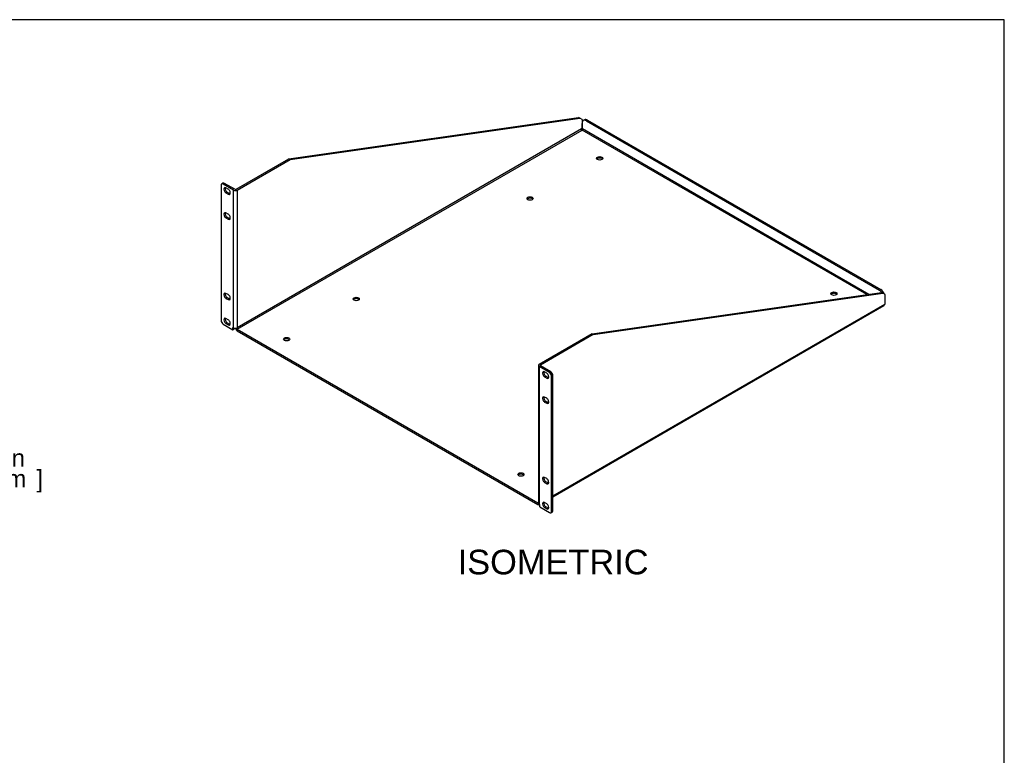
# Model space of a CAD drawing. Header units: inches. Extents: x 0 to 81, y 0 to 59.8.
# Tile 14 of 14: x 40 to 80, y 29.9 to 59.8. Entities that reach past the tile are written whole.
import ezdxf
from ezdxf.enums import TextEntityAlignment as Align

# ---------------------------------------------------------------- set-up
doc = ezdxf.new("R2010")
doc.units = ezdxf.units.IN
doc.header["$MEASUREMENT"] = 0
doc.layers.add('COM56025-2', color=7, linetype='Continuous')
doc.layers.add('Default', color=7, linetype='Continuous')
doc.styles.add('SEACAD_Arial', font='arial.ttf')
doc.dimstyles.new('WEB', dxfattribs={"dimtxt": 0.7, "dimasz": 0.7, "dimexe": 0.35, "dimexo": 0.35, "dimgap": 0.35, "dimtad": 0, "dimtih": 1, "dimtoh": 1, "dimzin": 4, "dimdsep": 46, "dimtxsty": 'SEACAD_Arial', "dimblk1": '_SE_FILLED', "dimblk2": '_SE_FILLED', "dimsah": 1, "dimcen": 0.35, "dimadec": 0, "dimazin": 0, "dimtfac": 1, "dimtdec": 0, "dimtofl": 0, "dimtmove": 0, "dimatfit": 3, "dimfxl": 1, "dimtolj": 1, "dimtzin": 4, "dimarcsym": 0})

# ---------------------------------------------------------------- blocks, each defined once
blk = doc.blocks.new('SE5')
at = {"layer": 'COM56025-2', "color": 7, "linetype": 'Continuous'}
for p, q in [((50.914, 54.131), (62.689, 55.812)), ((50.965, 54.101), (62.74, 55.782)), ((62.74, 55.782), (62.689, 55.812)), ((62.831, 55.73), (62.74, 55.782)), ((62.831, 55.73), (62.831, 55.358)), ((62.933, 55.713), (62.882, 55.683)), ((63.058, 55.7), (63.007, 55.671)), ((63.007, 55.671), (74.926, 48.79)), ((63.058, 55.7), (74.977, 48.819)), ((62.815, 55.342), (48.816, 47.259)), ((48.816, 47.201), (62.831, 55.292)), ((62.831, 55.358), (62.831, 55.569)), ((62.831, 55.297), (62.831, 55.292)), ((62.831, 55.297), (62.831, 55.292)), ((74.405, 48.61), (62.831, 55.292)), ((74.486, 48.622), (62.846, 55.342)), ((48.765, 52.89), (50.914, 54.131)), ((48.816, 52.861), (50.965, 54.101)), ((50.965, 54.101), (50.914, 54.131)), ((48.156, 53.051), (48.156, 47.566)), ((48.233, 53.138), (48.182, 53.108)), ((48.295, 53.132), (48.244, 53.102)), ((48.663, 52.861), (48.244, 53.102)), ((48.714, 52.89), (48.295, 53.132)), ((48.443, 52.899), (48.354, 52.95)), ((48.663, 47.259), (48.663, 52.861)), ((48.816, 52.861), (48.816, 47.259)), ((48.405, 52.775), (48.354, 52.746)), ((48.354, 52.746), (48.443, 52.695)), ((48.405, 52.775), (48.494, 52.724)), ((48.494, 52.724), (48.443, 52.695)), ((48.443, 51.878), (48.354, 51.929)), ((48.405, 51.754), (48.354, 51.725)), ((48.354, 51.725), (48.443, 51.674)), ((48.405, 51.754), (48.494, 51.703)), ((48.494, 51.703), (48.443, 51.674)), ((48.443, 48.612), (48.354, 48.663)), ((48.405, 48.488), (48.354, 48.459)), ((48.354, 48.459), (48.443, 48.408)), ((48.405, 48.488), (48.494, 48.437)), ((63.237, 47.016), (75.012, 48.697)), ((63.288, 46.986), (75.063, 48.667)), ((74.926, 48.79), (74.977, 48.819)), ((75.063, 48.667), (75.012, 48.697)), ((75.154, 48.615), (75.063, 48.667)), ((75.154, 48.243), (75.154, 48.615)), ((48.494, 48.437), (48.443, 48.408)), ((61.646, 40.437), (75.139, 48.227)), ((61.646, 40.401), (75.1, 48.168)), ((48.443, 47.592), (48.354, 47.643)), ((48.244, 47.413), (48.639, 47.185)), ((48.405, 47.468), (48.354, 47.438)), ((48.354, 47.438), (48.443, 47.387)), ((48.405, 47.468), (48.494, 47.417)), ((48.494, 47.417), (48.443, 47.387)), ((48.639, 47.273), (48.663, 47.259)), ((48.639, 47.185), (48.639, 47.273)), ((48.69, 47.214), (48.69, 47.248)), ((48.786, 47.247), (48.79, 47.245)), ((48.816, 47.259), (48.79, 47.245)), ((48.816, 47.259), (48.816, 47.259)), ((48.816, 47.259), (48.816, 47.259)), ((48.639, 47.185), (48.69, 47.214)), ((48.816, 47.201), (61.037, 40.144)), ((48.816, 47.142), (61.037, 40.086)), ((63.237, 47.016), (61.088, 45.775)), ((63.288, 46.986), (61.139, 45.746)), ((63.237, 47.016), (63.288, 46.986)), ((61.057, 45.731), (61.057, 40.13)), ((61.507, 45.445), (61.088, 45.687)), ((61.088, 45.687), (61.088, 40.086)), ((61.139, 45.746), (61.139, 45.716)), ((61.558, 45.475), (61.139, 45.716)), ((61.397, 45.42), (61.309, 45.471)), ((61.359, 45.296), (61.309, 45.267)), ((61.309, 45.267), (61.397, 45.216)), ((61.448, 45.245), (61.359, 45.296)), ((61.448, 45.245), (61.397, 45.216)), ((61.507, 45.445), (61.558, 45.475)), ((61.646, 45.321), (61.595, 45.292)), ((61.595, 39.807), (61.595, 45.292)), ((61.646, 39.836), (61.646, 45.321)), ((61.397, 44.399), (61.309, 44.45)), ((61.359, 44.275), (61.309, 44.246)), ((61.309, 44.246), (61.397, 44.195)), ((61.448, 44.224), (61.359, 44.275)), ((61.448, 44.224), (61.397, 44.195)), ((61.397, 41.133), (61.309, 41.184)), ((61.359, 41.009), (61.309, 40.98)), ((61.309, 40.98), (61.397, 40.929)), ((61.448, 40.958), (61.359, 41.009)), ((61.448, 40.958), (61.397, 40.929)), ((61.057, 40.156), (61.037, 40.144)), ((61.088, 40.086), (61.112, 40.072)), ((61.091, 40.08), (61.095, 40.082)), ((61.112, 39.984), (61.112, 40.072)), ((61.397, 40.112), (61.309, 40.163)), ((61.112, 39.984), (61.507, 39.756)), ((61.359, 39.989), (61.309, 39.959)), ((61.309, 39.959), (61.397, 39.908)), ((61.448, 39.938), (61.359, 39.989)), ((61.448, 39.938), (61.397, 39.908)), ((61.569, 39.75), (61.62, 39.779)), ((61.595, 39.807), (61.646, 39.836))]:
    blk.add_line(p, q, dxfattribs=at)
for centre, major_axis, start_param, end_param in [((63.007, 55.467), (0.125, -0.217), 2.356194, 3.926991), ((63.058, 55.496), (0.125, -0.217), 2.356194, 3.141593), ((62.837, 55.318), (0.0275, 0.0476), 0.960641, 1.381623), ((62.824, 55.318), (-0.0275, 0.0476), 4.901562, 5.322544), ((63.549, 54.09), (0.125, 0), 0.419489, 2.722104), ((48.244, 53), (0.062, -0.108), 2.356194, 3.926991), ((48.295, 53.03), (0.062, -0.108), 2.356194, 3.141593), ((48.354, 52.848), (0.062, -0.108), 2.356194, 5.497787), ((48.405, 52.877), (0.062, -0.108), 3.561081, 5.497787), ((48.443, 52.797), (-0.062, 0.108), 2.356194, 5.497787), ((48.739, 52.905), (-0.108, 0), 0.785398, 2.356194), ((48.739, 52.905), (-0.036, 0), 0.785398, 2.356194), ((48.494, 52.826), (-0.062, 0.108), 2.356194, 2.722104), ((60.721, 52.457), (0.125, 0), 0.419489, 2.722104), ((48.354, 51.827), (0.062, -0.108), 2.356194, 5.497787), ((48.405, 51.856), (0.062, -0.108), 3.561081, 5.497787), ((48.443, 51.776), (-0.062, 0.108), 2.356194, 5.497787), ((48.494, 51.805), (-0.062, 0.108), 2.356194, 2.722104), ((48.354, 48.561), (0.062, -0.108), 2.356194, 5.497787), ((48.405, 48.59), (0.062, -0.108), 3.561081, 5.497787), ((48.443, 48.51), (-0.062, 0.108), 2.356194, 5.497787), ((53.65, 48.375), (0.125, 0), 0.419489, 2.722104), ((73.072, 48.592), (0.125, 0), 0.419489, 2.722104), ((74.926, 48.585), (0.125, -0.217), 1.692952, 2.356194), ((74.977, 48.615), (-0.125, 0.217), 4.45059, 5.497787), ((48.494, 48.539), (-0.062, 0.108), 2.356194, 2.722104), ((75.161, 48.203), (0.0275, 0.0476), 0.960641, 1.381623), ((48.354, 47.54), (0.062, -0.108), 2.356194, 5.497787), ((48.405, 47.57), (0.062, -0.108), 3.561081, 5.497787), ((48.244, 47.515), (-0.062, 0.108), 0.785398, 2.356194), ((48.443, 47.489), (-0.062, 0.108), 2.356194, 5.497787), ((48.494, 47.519), (-0.063, 0.108), 2.356194, 2.722104), ((48.739, 47.304), (-0.108, 0), 0.785398, 2.356194), ((48.816, 47.23), (-0.054, 0.0935), 1.134667, 2.356194), ((48.816, 47.23), (-0.018, 0.0312), 0.785398, 2.356194), ((50.821, 46.742), (0.125, 0), 0.419489, 2.722104), ((61.165, 45.731), (0.108, 0), 2.356194, 3.926991), ((61.165, 45.731), (0.036, 0), 2.356194, 3.926991), ((61.309, 45.369), (0.062, -0.108), 2.356194, 5.497787), ((61.359, 45.398), (0.062, -0.108), 3.561081, 5.497787), ((61.397, 45.318), (-0.062, 0.108), 2.356194, 5.497787), ((61.448, 45.347), (-0.062, 0.108), 2.356194, 2.722104), ((61.507, 45.343), (0.062, -0.108), 0.785398, 2.356194), ((61.558, 45.372), (-0.062, 0.108), 3.926991, 5.497787), ((61.309, 44.348), (0.062, -0.108), 2.356194, 5.497787), ((61.359, 44.377), (0.062, -0.108), 3.561081, 5.497787), ((61.397, 44.297), (-0.062, 0.108), 2.356194, 5.497787), ((61.448, 44.326), (-0.062, 0.108), 2.356194, 2.722104), ((60.344, 41.243), (0.125, 0), 0.419489, 2.722104), ((61.309, 41.082), (0.062, -0.108), 2.356194, 5.497787), ((61.359, 41.111), (0.062, -0.108), 3.561081, 5.497787), ((61.397, 41.031), (-0.062, 0.108), 2.356194, 5.497787), ((61.448, 41.06), (-0.062, 0.108), 2.356194, 2.722104), ((61.037, 40.174), (-0.018, 0.0312), 2.356194, 3.215454), ((61.037, 40.174), (-0.054, 0.0935), 2.356194, 3.198241), ((61.165, 40.13), (0.108, 0), 3.141593, 3.926991), ((61.309, 40.061), (0.062, -0.108), 2.356194, 5.497787), ((61.359, 40.091), (0.062, -0.108), 3.561081, 5.497787), ((61.397, 40.01), (-0.062, 0.108), 2.356194, 5.497787), ((61.448, 40.04), (-0.062, 0.108), 2.356194, 2.722104), ((61.507, 39.858), (-0.062, 0.108), 2.356194, 3.926991), ((61.558, 39.887), (-0.062, 0.108), 3.141593, 3.926991)]:
    blk.add_ellipse(centre, major_axis=major_axis, ratio=0.57735, start_param=start_param, end_param=end_param, dxfattribs=at)
for centre in [(63.549, 54.149), (60.721, 52.516), (53.65, 48.434), (73.072, 48.651), (50.821, 46.801), (60.344, 41.302)]:
    blk.add_ellipse(centre, major_axis=(0.125, 0), ratio=0.57735, dxfattribs=at)
for points, knots in [([(62.831, 55.297), (62.825, 55.296), (62.819, 55.297), (62.812, 55.301), (62.809, 55.302), (62.806, 55.307), (62.805, 55.309), (62.803, 55.315), (62.803, 55.318), (62.804, 55.323), (62.805, 55.326), (62.808, 55.334), (62.812, 55.338), (62.815, 55.342)], [0, 0, 0, 0, 0.25, 0.25, 0.375, 0.375, 0.5, 0.5, 0.625, 0.625, 0.75, 0.75, 1, 1, 1, 1]), ([(62.846, 55.342), (62.849, 55.338), (62.853, 55.334), (62.857, 55.324), (62.859, 55.318), (62.857, 55.31), (62.855, 55.307), (62.852, 55.303), (62.85, 55.301), (62.842, 55.297), (62.836, 55.296), (62.831, 55.297)], [0, 0, 0, 0, 0.25, 0.25, 0.5, 0.5, 0.625, 0.625, 0.75, 0.75, 1, 1, 1, 1]), ([(75.139, 48.227), (75.136, 48.221), (75.133, 48.215), (75.127, 48.203), (75.124, 48.197), (75.119, 48.187), (75.115, 48.183), (75.109, 48.175), (75.106, 48.172), (75.101, 48.169), (75.1, 48.168), (75.1, 48.168)], [0, 0, 0, 0, 0.125, 0.125, 0.25, 0.25, 0.375, 0.375, 0.5, 0.5, 0.5300992, 0.5300992, 0.5300992, 0.5300992])]:
    blk.add_open_spline(points, degree=3, knots=knots, dxfattribs=at)
blk = doc.blocks.new('DMBLK67')
at = {"layer": 'Default', "linetype": 'Continuous', "transparency": 16777216}
for points in [[(38.615, 50.853), (38.498, 51.553), (38.382, 50.853)], [(38.615, 32.253), (38.382, 32.253), (38.498, 31.553)]]:
    blk.add_hatch(color=7, dxfattribs=at).paths.add_polyline_path(points)
at = {"layer": 'Default', "color": 7, "linetype": 'Continuous', "transparency": 16777216}
for p, q in [((35.956, 51.553), (38.848, 51.553)), ((38.498, 51.553), (38.498, 42.568)), ((38.498, 40.538), (38.498, 31.553)), ((36.906, 31.553), (38.848, 31.553))]:
    blk.add_line(p, q, dxfattribs=at)
at = {"layer": 'Default', "color": 7, "linetype": 'Continuous', "transparency": 16777216, "style": 'SEACAD_Arial'}
for s, p in [('20.00 in', (36.703, 42.323)), ('[', (36.079, 41.483)), ('508 mm', (36.703, 41.483)), (']', (40.644, 41.483))]:
    blk.add_text(s, height=0.7, dxfattribs=at).set_placement(p, align=Align.TOP_LEFT)
blk = doc.blocks.new('_SE_FILLED')
at = {"color": 0}
blk.add_line((0, 0), (-1, 0), dxfattribs=at)
blk.add_solid([(0, 0), (-1, -0.1665), (-1, 0.1665), (0, 0)], dxfattribs=at)

msp = doc.modelspace()

# ---------------------------------------------------------------- linework, layer by layer
at = {"layer": 'Default', "color": 7, "linetype": 'Continuous'}
for p, q in [((80, 59.783), (0, 59.783)), ((80, 0), (80, 59.783))]:
    msp.add_line(p, q, dxfattribs=at)

# ---------------------------------------------------------------- block references
at = {"layer": 'Default'}
msp.add_blockref('SE5', (0, 0), dxfattribs=at)

# ---------------------------------------------------------------- texts
at = {"layer": 'Default', "color": 7, "linetype": 'Continuous', "style": 'SEACAD_Arial'}
msp.add_text('ISOMETRIC', height=1, dxfattribs=at).set_placement((57.775, 38.244), align=Align.TOP_LEFT)

# ---------------------------------------------------------------- dimensions: what is measured, and where the dimension line sits
at = {"layer": 'Default', "color": 7, "linetype": 'Continuous'}
dim = msp.add_linear_dim(base=(38.498, 31.553), p1=(35.606, 51.553), p2=(36.556, 31.553), angle=90, text='\\A1;<>', dimstyle='WEB', dxfattribs=at)
dim.commit()
dim.dimension.update_dxf_attribs({"geometry": 'DMBLK67', "text_midpoint": (38.498, 41.553), "dimtype": 160})

doc.saveas('drawing.dxf')
